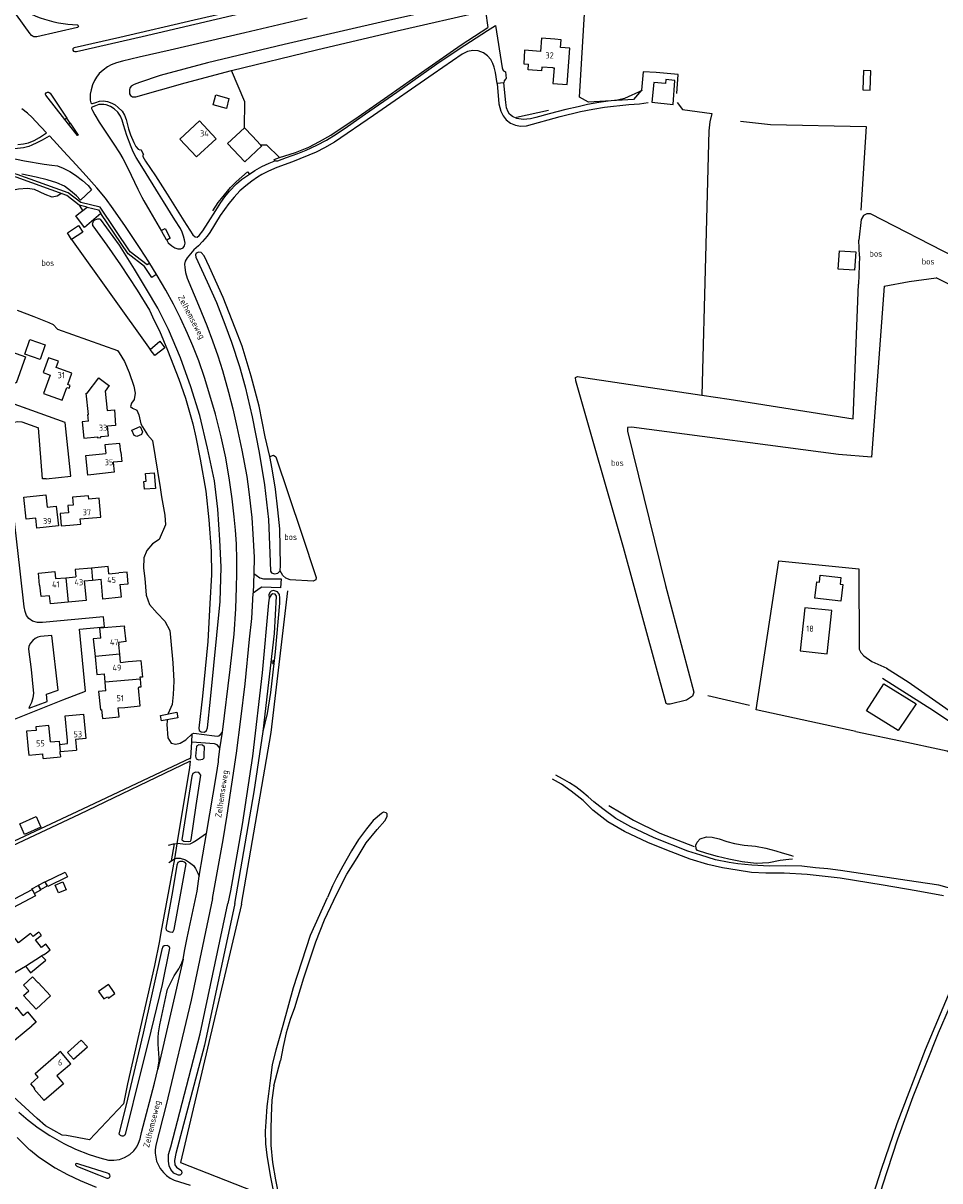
# Model space of a CAD drawing. Header units: metres. Extents: x 226218 to 240385, y 439369 to 449677.
# Tile 52 of 256: x 228645 to 229018, y 440437 to 440909. Entities that reach past the tile are written whole.
import ezdxf

# ---------------------------------------------------------------- set-up
doc = ezdxf.new("R2010")
doc.units = ezdxf.units.M
doc.header["$MEASUREMENT"] = 0
for name, color, linetype in [('CULTUURAANDUIDING', 253, 'Continuous'), ('DAKRAND', 4, 'Continuous'), ('DAKRAND-BYG', 4, 'Continuous'), ('HEG', 253, 'Continuous'), ('HEK', 253, 'Continuous'), ('HOOFDGEBOUW', 4, 'Continuous'), ('HOUTWAL', 253, 'Continuous'), ('HUISNUMMER', 253, 'Continuous'), ('INSTEEKSLOOT', 153, 'Continuous'), ('KANTSLOOT', 153, 'Continuous'), ('KANTVERH', 253, 'Continuous'), ('KUNSTWERK', 253, 'Continuous'), ('OVLIJNOBJ', 253, 'Continuous'), ('RASTER', 253, 'Continuous'), ('STRAATNAAM', 253, 'Continuous'), ('TALUD', 253, 'Continuous'), ('TUSSENMUUR', 253, 'Continuous')]:
    doc.layers.add(name, color=color, linetype=linetype)
doc.styles.get("Standard").update_dxf_attribs({"font": 'iso.shx'})

# ---------------------------------------------------------------- blocks, each defined once
blk = doc.blocks.new('TA', base_point=(75009.5, 300012))
for p, q in [((75009.5, 300012.5), (75010, 300012.5)), ((75009.5, 300012.25), (75010.5, 300012.25)), ((75009.5, 300012), (75010, 300012)), ((75009.5, 300011.75), (75010.5, 300011.75)), ((75009.5, 300011.5), (75010, 300011.5))]:
    blk.add_line(p, q)

msp = doc.modelspace()

# ---------------------------------------------------------------- linework, layer by layer
at = {"layer": 'DAKRAND'}
for p, q in [((228675.58, 440764.34), (228679.33, 440761.54)), ((228684.29, 440648.35), (228687.3, 440648.7)), ((228677.93, 440640.32), (228677.67, 440643.68)), ((228678.2, 440636.76), (228677.93, 440640.32)), ((228692.14, 440642.29), (228692.21, 440641.54)), ((228659.58, 440611.97), (228666.25, 440612.59)), ((228659.67, 440610.98), (228659.58, 440611.97)), ((228652.7, 440609.16), (228659.79, 440609.84)), ((228649.59, 440535.17), (228651.88, 440536.97)), ((228651.27, 440537.84), (228651.9, 440536.99)), ((228651.9, 440536.99), (228651.88, 440536.97)), ((228652.07, 440532.01), (228649.59, 440535.17)), ((228652.76, 440529.02), (228653.87, 440529.71))]:
    msp.add_line(p, q, dxfattribs=at)
for points in [[(228670.67, 440758.29), (228675.32, 440764.52), (228675.58, 440764.34)], [(228671.12, 440746.78), (228670.85, 440749.48), (228671.15, 440749.51), (228670.27, 440758.25), (228670.67, 440758.29)], [(228679.33, 440761.54), (228679.63, 440761.33), (228677.92, 440759.04)], [(228677.92, 440759.04), (228678.8, 440751.19), (228681.83, 440751.41), (228682.21, 440745.07), (228678.89, 440744.76)], [(228684.35, 440734.12), (228684.74, 440730.38), (228681.2, 440730.06)], [(228683.96, 440680.12), (228687.41, 440680.43), (228686.88, 440685.25), (228683.5, 440684.92)], [(228655.3, 440675.55), (228651.84, 440675.22), (228651.35, 440679.91)], [(228676.19, 440658.3), (228675.77, 440662.44), (228685.71, 440663.36), (228685.79, 440662.66)], [(228686.49, 440656.86), (228683.47, 440656.52), (228683.58, 440655.56)], [(228687.3, 440648.7), (228692.5, 440649.2), (228693.18, 440642.41), (228692.14, 440642.29)], [(228692.21, 440641.54), (228692.5, 440638.28), (228691.64, 440638.21)], [(228686.01, 440630.03), (228692.24, 440630.65), (228691.51, 440638.01)], [(228676.5, 440629.09), (228676.88, 440625.45), (228683.71, 440626.18), (228683.33, 440629.77)], [(228646.54, 440612.99), (228646.78, 440610.45), (228652.52, 440611.01)], [(228648.57, 440536.47), (228647.56, 440537.76), (228642.62, 440533.96)], [(228651.27, 440537.84), (228650.91, 440538.31), (228648.57, 440536.47)], [(228653.87, 440529.71), (228655.58, 440531.07), (228653.77, 440533.36), (228652.07, 440532.01)], [(228645.48, 440524.47), (228647.55, 440521.7), (228653.76, 440526.8), (228652.07, 440528.57)], [(228663.37, 440483.97), (228664.03, 440484.53), (228659.69, 440489.55), (228659.04, 440489)]]:
    msp.add_lwpolyline(points, dxfattribs=at)
at = {"layer": 'DAKRAND-BYG'}
for p, q in [((228727.82, 440860.09), (228734.82, 440866.59)), ((228734.82, 440866.59), (228738.02, 440863.13)), ((228738.02, 440863.13), (228741.39, 440859.6)), ((228681.33, 440514.08), (228679.58, 440516.65))]:
    msp.add_line(p, q, dxfattribs=at)
for points in [[(228909.6, 440876.1), (228910.36, 440885.88), (228906.69, 440886.22), (228906.55, 440884.62), (228901.69, 440885.08), (228900.98, 440877.03), (228909.6, 440876.1)], [(228990.03, 440881.92), (228990.25, 440889.8), (228987.26, 440889.89), (228987.05, 440882), (228990.03, 440881.92)], [(228723.07, 440879.95), (228728.47, 440878.56), (228727.42, 440874.46), (228722.02, 440875.85), (228723.07, 440879.95)], [(228741.39, 440859.6), (228741.82, 440859.15), (228734.98, 440852.65), (228727.82, 440860.09)], [(228984.13, 440815.87), (228983.61, 440808.38), (228976.99, 440808.85), (228977.51, 440816.33), (228984.13, 440815.87)], [(228645.21, 440774.2), (228647.29, 440780.18), (228653.5, 440778.02), (228651.42, 440772.03), (228645.21, 440774.2)], [(228692.23, 440744.7), (228693.18, 440742.53), (228692.85, 440741.41), (228690.93, 440740.54), (228689.84, 440740.92), (228688.89, 440743.11), (228692.23, 440744.7)], [(228698, 440725.76), (228698.55, 440719.39), (228694.04, 440719), (228693.76, 440722.22), (228694.75, 440722.3), (228694.48, 440725.45), (228698, 440725.76)], [(228978.03, 440673.37), (228967.47, 440674.57), (228968.23, 440681.31), (228969.3, 440681.18), (228969.61, 440683.92), (228978.02, 440682.97), (228977.72, 440680.33), (228978.8, 440680.21), (228978.03, 440673.37)], [(228988.54, 440628.56), (228995.56, 440639.68), (229008.75, 440631.51), (229001.46, 440620.56), (228988.54, 440628.56)], [(228700.53, 440626.69), (228707.22, 440628.01), (228707.66, 440625.8), (228700.97, 440624.48), (228700.53, 440626.69)], [(228643.14, 440582.54), (228649.82, 440585.44), (228651.7, 440581.1), (228645.02, 440578.21), (228643.14, 440582.54)], [(228653.56, 440558.76), (228661.67, 440562.83), (228662.63, 440560.92), (228654.52, 440556.86), (228653.56, 440558.76)], [(228649.5, 440553.12), (228640.33, 440548.21), (228638.96, 440550.77), (228648.13, 440555.68), (228649.5, 440553.12)], [(228650.6, 440557.31), (228651.65, 440555.4), (228649.13, 440554.02), (228648.09, 440555.93), (228650.6, 440557.31)], [(228650.82, 440557.49), (228653.4, 440558.84), (228654.35, 440557.02), (228651.77, 440555.67), (228650.82, 440557.49)], [(228660.73, 440558.87), (228662.1, 440555.62), (228658.91, 440554.28), (228657.55, 440557.53), (228660.73, 440558.87)], [(228649.76, 440506.91), (228644.71, 440512.46), (228646.82, 440514.38), (228644.69, 440516.72), (228648.33, 440520.04), (228650.48, 440517.68), (228650.6, 440517.79), (228655.64, 440512.26), (228649.76, 440506.91)], [(228679.58, 440516.65), (228679.36, 440516.98), (228675.29, 440514.13), (228677.49, 440511.09), (228678.86, 440511.96), (228679.29, 440511.4), (228681.93, 440513.21), (228681.33, 440514.08)], [(228668.22, 440494.27), (228662.57, 440489.21), (228665.08, 440486.4), (228670.73, 440491.46), (228668.22, 440494.27)]]:
    msp.add_lwpolyline(points, dxfattribs=at)
at = {"layer": 'HEG'}
for p, q in [((228845.8, 440870.89), (228858.78, 440873.74)), ((228658.56, 440784.34), (228683.04, 440775.71)), ((228697.25, 440738.89), (228700.35, 440719.69)), ((228650.28, 440462.22), (228638.81, 440472.74))]:
    msp.add_line(p, q, dxfattribs=at)
for points in [[(228698.12, 440524.69), (228687.07, 440476.43), (228685.43, 440468.2), (228671.62, 440453.5), (228662.18, 440455.29)], [(228662.18, 440455.29), (228660.49, 440455.47), (228653.61, 440459.29), (228650.28, 440462.22)]]:
    msp.add_lwpolyline(points, dxfattribs=at)
at = {"layer": 'HEK'}
for p, q in [((228746.89, 440853.65), (228749.04, 440854.36)), ((228703.87, 440555.64), (228700.74, 440538.2))]:
    msp.add_line(p, q, dxfattribs=at)
for points in [[(228911.06, 440880.54), (228911.72, 440888.22), (228902.64, 440889.17), (228897.33, 440889.39), (228896.65, 440881.96), (228893.47, 440878.11), (228875.06, 440876.93), (228871.44, 440879.01), (228874.08, 440922.31)], [(228749.04, 440854.36), (228755.56, 440856.5), (228760.99, 440858.68), (228765.32, 440860.92), (228770, 440863.57), (228781.18, 440871.06), (228793.22, 440879.38), (228808.35, 440890.03), (228823.2, 440900.43), (228834.06, 440907.42)], [(228741.39, 440859.6), (228743.82, 440859.62), (228749.04, 440854.36)], [(228721.88, 440832.69), (228724.06, 440836), (228725.35, 440837.74), (228729.15, 440842.2), (228731.37, 440844.44), (228736.01, 440848.51)], [(228733.58, 440549.75), (228745.71, 440619.76), (228752.47, 440677.61)], [(228712.8, 440608.89), (228712.86, 440609.47), (228713.25, 440615.86), (228713.46, 440619.17)], [(228712.69, 440608.07), (228712.34, 440605.47), (228707.22, 440574.4), (228706.26, 440568.26), (228703.87, 440555.64)], [(228733.58, 440549.75), (228708.63, 440444.27), (228745.35, 440429.84), (228746.97, 440430.42)], [(228700.74, 440538.2), (228700.18, 440534.76), (228698.12, 440524.69)]]:
    msp.add_lwpolyline(points, dxfattribs=at)
at = {"layer": 'HOOFDGEBOUW'}
for p, q in [((228860.58, 440891), (228856.11, 440891.33)), ((228657.73, 440682.55), (228661.86, 440682.94)), ((228661.86, 440682.94), (228665.99, 440683.33)), ((228679.52, 440684.54), (228683.5, 440684.92)), ((228669.42, 440681.62), (228672.81, 440681.95)), ((228672.81, 440681.95), (228676.3, 440682.28)), ((228683.95, 440651.76), (228683.58, 440655.56)), ((228684.29, 440648.35), (228683.95, 440651.76)), ((228683.33, 440629.77), (228686.01, 440630.03)), ((228665.85, 440616.87), (228666.25, 440612.59)), ((228652.7, 440609.16), (228652.52, 440611.01)), ((228659.67, 440610.98), (228659.79, 440609.84)), ((228652.76, 440529.02), (228652.07, 440528.57))]:
    msp.add_line(p, q, dxfattribs=at)
for points in [[(228861.43, 440902.65), (228855.87, 440903.06), (228855.48, 440897.71), (228849.06, 440898.18), (228848.66, 440892.69), (228850.65, 440892.54)], [(228860.58, 440891), (228861.05, 440890.97), (228860.59, 440884.6), (228866.36, 440884.18), (228867.44, 440899.07), (228863.74, 440899.34), (228863.96, 440902.47), (228861.43, 440902.65)], [(228856.11, 440891.33), (228855.98, 440889.74), (228850.46, 440890.21), (228850.65, 440892.54)], [(228723.2, 440862.06), (228716.49, 440869.32), (228708.44, 440861.88), (228715.16, 440854.62), (228723.2, 440862.06)], [(228645.48, 440773.04), (228641.66, 440762.27), (228633.67, 440765.11), (228637.5, 440775.88), (228645.48, 440773.04)], [(228658.9, 440771.25), (228654.91, 440772.68), (228652.74, 440766.65), (228655.54, 440765.64), (228652.86, 440758.16), (228660.45, 440755.44), (228662.3, 440760.6), (228663.28, 440760.24), (228663.7, 440761.4), (228662.72, 440761.75), (228664.41, 440766.47), (228658.01, 440768.77), (228658.9, 440771.25)], [(228671.12, 440746.78), (228668.63, 440746.52), (228669.33, 440739.85), (228674.78, 440740.42), (228674.83, 440739.99), (228676.18, 440740.13), (228676.14, 440740.5), (228679.3, 440740.83), (228678.89, 440744.76)], [(228684.35, 440734.12), (228683.97, 440737.76), (228677.82, 440737.17), (228678.19, 440733.63)], [(228681.2, 440730.06), (228681.63, 440725.95), (228670.84, 440724.83), (228670.02, 440732.78), (228678.19, 440733.63)], [(228658.04, 440712.19), (228658.91, 440704.07), (228650.09, 440703.13), (228649.65, 440707.24), (228645.79, 440706.83), (228644.83, 440715.86), (228653.8, 440716.81), (228654.34, 440711.79), (228658.04, 440712.19)], [(228663.54, 440704.4), (228668.02, 440704.82), (228667.82, 440706.91), (228676.21, 440707.7), (228675.5, 440715.33), (228671.32, 440714.94), (228671.19, 440716.35), (228664.67, 440715.74), (228664.97, 440712.54), (228662.8, 440712.34), (228663.08, 440709.4)], [(228663.08, 440709.4), (228659.55, 440709.07), (228660.02, 440704.07), (228663.54, 440704.4)], [(228679.52, 440684.54), (228679.24, 440687.5), (228672.35, 440686.85)], [(228651.35, 440679.91), (228651.2, 440679.9), (228650.73, 440684.83), (228657.46, 440685.46), (228657.73, 440682.55)], [(228672.35, 440686.85), (228665.72, 440686.22), (228665.99, 440683.33)], [(228669.42, 440681.62), (228670.17, 440673.63), (228662.83, 440672.94)], [(228683.96, 440680.12), (228684.45, 440674.93), (228677.06, 440674.23), (228676.3, 440682.28)], [(228662.83, 440672.94), (228655.61, 440672.25), (228655.3, 440675.55)], [(228974.35, 440669.51), (228963.34, 440670.71), (228961.43, 440653.09), (228972.43, 440651.9), (228974.35, 440669.51)], [(228686.49, 440656.86), (228685.92, 440662.67), (228685.79, 440662.66)], [(228676.19, 440658.3), (228673.13, 440658), (228673.84, 440650.81)], [(228673.84, 440650.81), (228674.57, 440643.37), (228677.67, 440643.68)], [(228678.2, 440636.76), (228675.28, 440636.47), (228676.01, 440629.04), (228676.5, 440629.09)], [(228691.51, 440638.01), (228691.65, 440638.03), (228691.64, 440638.21)], [(228662.55, 440616.56), (228661.61, 440626.56), (228669.15, 440627.27), (228670.09, 440617.27), (228665.85, 440616.87)], [(228655.68, 440615.91), (228655.05, 440622.61), (228649.75, 440622.11), (228649.89, 440620.63), (228645.86, 440620.25), (228646.54, 440612.99)], [(228659.29, 440614.91), (228662.67, 440615.23), (228662.55, 440616.56)], [(228655.68, 440615.91), (228659.16, 440616.24), (228659.29, 440614.91)], [(228642.62, 440533.96), (228638.08, 440539.8), (228627.79, 440531.79), (228630.93, 440527.76), (228630.57, 440527.54), (228636.95, 440519.34), (228645.48, 440524.47)], [(228644.55, 440504.33), (228641.92, 440507.5), (228631.72, 440499.06), (228637.86, 440491.64), (228648.06, 440500.08)], [(228644.55, 440504.33), (228646.36, 440505.83), (228649.88, 440501.58), (228648.06, 440500.08)], [(228663.37, 440483.97), (228658.29, 440479.6), (228661.03, 440476.41), (228653.04, 440469.53), (228649.01, 440474.23), (228649.29, 440474.47), (228647.6, 440476.43), (228650.71, 440479.1), (228649.36, 440480.67), (228659.04, 440489)]]:
    msp.add_lwpolyline(points, dxfattribs=at)
at = {"layer": 'HOUTWAL'}
for p, q in [((228833.03, 440914.26), (228834.06, 440907.42)), ((228664.29, 440820.95), (228696.27, 440776.04)), ((228923.8, 440634.85), (228940.7, 440630.93))]:
    msp.add_line(p, q, dxfattribs=at)
for points in [[(228734.82, 440866.59), (228734.9, 440877.2), (228729.43, 440889.96)], [(228937.16, 440869.19), (228949.27, 440867.84), (228988.33, 440867.12), (228986.21, 440832.91)], [(228883.39, 440589.94), (228893.46, 440583.95), (228904.21, 440578.7), (228918.13, 440573.3)]]:
    msp.add_lwpolyline(points, dxfattribs=at)
at = {"layer": 'INSTEEKSLOOT'}
for points in [[(228918.25, 440939.15), (228877.87, 440929.89), (228835.26, 440919.69), (228794.14, 440910.42), (228750.99, 440900.53), (228719.71, 440893.09), (228700.43, 440887.82), (228691.95, 440885.05), (228689.74, 440884.17), (228688.59, 440883.48), (228688.06, 440882.77), (228687.88, 440882.11)], [(228729.43, 440889.96), (228764.22, 440898.37), (228797.08, 440906.11), (228832.82, 440914.22), (228833.03, 440914.26)], [(228687.95, 440880.67), (228687.95, 440880.45), (228688.34, 440879.67), (228689.05, 440879.18), (228690.51, 440879.18)], [(228637.89, 440854.57), (228645.09, 440853.02), (228653.05, 440851.73), (228656.2, 440851.34), (228658.47, 440851.01)], [(228658.47, 440851.01), (228660.85, 440850.12), (228663.51, 440848.69), (228665.82, 440847.22), (228668.78, 440845.05), (228671, 440842.95), (228672.38, 440841.25), (228667.96, 440837.05), (228666.31, 440838.71), (228663.85, 440840.87), (228661.36, 440842.7), (228658.3, 440844.06), (228654.29, 440845.32), (228649.87, 440846.44), (228643.99, 440847.63)], [(228672.95, 440826.49), (228672.88, 440826.89), (228672.87, 440827.28), (228672.94, 440827.68), (228673.07, 440828.05), (228673.26, 440828.4), (228673.52, 440828.71), (228673.82, 440828.97), (228674.16, 440829.17), (228674.54, 440829.31), (228674.93, 440829.39), (228675.33, 440829.39), (228675.72, 440829.32), (228676.09, 440829.19)], [(228720.91, 440633.38), (228724.84, 440673.29), (228725.25, 440687.27), (228724.79, 440698.35), (228723.89, 440710.89), (228722.53, 440722.49), (228719.69, 440735.84), (228716.63, 440749.09), (228712.87, 440760.89), (228708.69, 440772.62), (228703.79, 440784.27), (228699.49, 440792.96), (228694.83, 440800.72), (228689.95, 440808.9), (228683.83, 440818.58), (228676.09, 440829.19)], [(228672.95, 440826.49), (228678.61, 440818.68), (228684.16, 440810.68), (228690.98, 440800.29), (228696.04, 440792.11), (228697.89, 440787.94), (228700.17, 440783.74), (228703.45, 440775.81), (228708.04, 440763.91), (228710.77, 440756.2), (228713.66, 440745.67), (228714.93, 440740.26)], [(228748.46, 440710.65), (228747.47, 440719.13), (228746.11, 440727.39), (228745.09, 440732.35), (228743.26, 440740.48), (228740.77, 440752.9), (228737.5, 440765.23), (228733.79, 440777.4), (228730.98, 440784.8), (228726.1, 440797.24), (228720.57, 440809.71), (228718.3, 440814.33), (228717.09, 440815.68), (228716.12, 440815.76), (228715.09, 440815.31), (228714.77, 440814.69), (228714.92, 440813.69), (228719.53, 440803.64), (228723.36, 440795.22), (228726.74, 440786.41), (228729.47, 440779.11), (228732.73, 440769.11), (228735.1, 440760.81), (228737.94, 440748.61), (228740.75, 440734.03), (228742.96, 440720.86), (228744.54, 440706.74), (228745.13, 440692.96), (228745.36, 440685.63), (228745.82, 440684.89), (228747.03, 440684.56), (228748.33, 440684.85)], [(228714.93, 440740.26), (228716.76, 440731.3), (228719.08, 440718.21), (228720.27, 440706.51), (228721.21, 440693.7), (228721.38, 440684.1), (228720.71, 440672.44), (228719.78, 440656.93), (228717.68, 440634.61), (228716.23, 440621.53), (228716.27, 440620.56), (228717.17, 440620.02), (228718.42, 440619.94), (228719.33, 440620.6), (228719.71, 440621.72), (228720.91, 440633.38)], [(228748.33, 440684.85), (228749.38, 440685.79), (228749.52, 440687.85), (228749.19, 440702.85), (228748.46, 440710.65)], [(228746.99, 440660.19), (228747.9, 440675.45), (228747.35, 440676.25), (228746.33, 440676.41), (228745.63, 440675.89), (228744.92, 440674.52), (228744.63, 440672.72), (228742.04, 440644.05), (228738.05, 440610.16), (228733.82, 440582.29), (228729.14, 440555.09), (228728.04, 440549.96)], [(228730.92, 440549.98), (228738.77, 440595.58), (228742.4, 440620.12), (228746.99, 440660.19)], [(228718.3, 440610.71), (228718.45, 440613.89), (228717.6, 440614.64), (228716.18, 440614.73), (228715.25, 440614.14), (228714.76, 440610.11), (228715.06, 440609.04), (228716.15, 440608.63), (228717.74, 440608.84), (228718.3, 440609.42), (228718.3, 440610.71)], [(228715.04, 440590.01), (228717, 440602.42), (228716.23, 440603.4), (228714.81, 440603.52), (228713.7, 440603), (228713.25, 440602.01), (228709.2, 440575.99), (228710.03, 440575.43), (228711.82, 440575.24), (228712.81, 440575.48), (228713.03, 440576.03), (228715.04, 440590.01)], [(228958.32, 440568.03), (228956.82, 440567.98), (228953.25, 440567.47), (228948.68, 440566.57), (228943.44, 440566.34), (228937.82, 440566.97), (228932.37, 440568.02), (228927.72, 440569.17), (228923.36, 440570.4), (228919.61, 440571.63), (228918.95, 440572.35), (228918.9, 440573.73), (228919.36, 440575.03), (228920.65, 440576.39), (228923.24, 440577.22), (228925.49, 440577.03), (228928.33, 440576.4), (228931.58, 440575.31), (228934.6, 440574.41), (228938.55, 440573.85), (228943.15, 440573.36), (228947.46, 440572.57), (228951.46, 440571.52), (228954.14, 440570.64), (228956.52, 440570), (228957.83, 440569.6), (228958.59, 440569.33)], [(228708.82, 440554.16), (228711.06, 440566.12), (228710.65, 440566.77), (228709.59, 440567.18), (228708.39, 440567.17), (228707.64, 440566.66), (228707.2, 440565.59), (228705.39, 440554.95)], [(228705.39, 440554.95), (228702.7, 440539.93), (228702.81, 440539.25), (228703.32, 440538.78), (228704.28, 440538.43), (228705.3, 440538.33), (228705.77, 440538.61), (228706.17, 440539.42), (228708.82, 440554.16)], [(228744, 440467.19), (228744.67, 440472.25), (228745.34, 440477.77), (228746.26, 440484.11), (228747.77, 440490.27), (228749.09, 440494.97), (228750.63, 440500.36), (228754.77, 440515.71), (228761.77, 440537), (228768.68, 440552.43)], [(228771.16, 440551.23), (228767.31, 440543.13), (228763.74, 440534.22), (228758.81, 440519.52), (228755.18, 440507.46), (228753.46, 440502.58), (228751.83, 440497.16), (228750.59, 440491.63), (228749.51, 440485.95)], [(228707.85, 440439.17), (228707.5, 440439.3), (228705.99, 440439.97), (228704.77, 440441.37), (228704.1, 440442.91), (228703.79, 440444.81), (228703.86, 440447.61), (228704.74, 440450.74), (228716.66, 440496.8), (228728.04, 440549.96)], [(228730.92, 440549.98), (228718.42, 440492.18), (228706.82, 440447.93), (228706.21, 440445.08), (228706.34, 440443.38), (228707.01, 440442.33), (228708.86, 440441.11)], [(228695.68, 440493.37), (228701.32, 440516.95), (228704.34, 440531.76), (228704.08, 440532.42), (228703.21, 440532.84), (228702, 440532.74), (228701.5, 440532.28), (228701.14, 440531.28), (228693.42, 440497.05), (228686.43, 440467.27), (228683.59, 440455.96)], [(228686.26, 440455.77), (228692.59, 440481.57), (228695.68, 440493.37)], [(228746.73, 440475.6), (228745.97, 440469.76), (228745.63, 440463.36), (228745.5, 440457.74), (228745.6, 440451.42), (228746.23, 440444.35), (228747.41, 440437.2), (228748.83, 440430.36)], [(228747.54, 440428.13), (228745.41, 440438.98), (228744.06, 440447.25), (228743.52, 440451.95), (228743.38, 440457.13), (228743.57, 440460.95), (228744, 440467.19)], [(228683.59, 440455.96), (228683.8, 440455.68), (228684.06, 440455.45), (228684.36, 440455.28), (228684.7, 440455.18), (228685.05, 440455.15), (228685.39, 440455.2), (228685.72, 440455.33), (228686.01, 440455.52), (228686.26, 440455.77)], [(228708.86, 440441.11), (228709.04, 440440.91), (228709.17, 440440.67), (228709.24, 440440.41), (228709.24, 440440.14), (228709.17, 440439.87), (228709.05, 440439.63), (228708.87, 440439.42), (228708.64, 440439.27), (228708.39, 440439.17), (228708.12, 440439.14), (228707.85, 440439.17)]]:
    msp.add_lwpolyline(points, dxfattribs=at)
at = {"layer": 'KANTSLOOT'}
msp.add_line((228746.73, 440475.6), (228749.51, 440485.95), dxfattribs=at)
for points in [[(228690.51, 440879.18), (228710.58, 440884.94), (228729.43, 440889.96)], [(228771.16, 440551.23), (228776.6, 440561.89), (228780.71, 440568.61), (228784.38, 440574.77), (228788.95, 440580.18), (228792.1, 440583.67), (228793.01, 440585.48), (228793, 440586.57), (228792.54, 440586.92), (228792.06, 440587.14), (228791.48, 440587.23), (228790.71, 440586.73), (228787.24, 440583.85), (228784.54, 440580.48), (228781.31, 440576.1), (228778.39, 440571.43), (228774.87, 440565.21), (228772.28, 440560.52), (228770.67, 440557.26), (228768.68, 440552.43)]]:
    msp.add_lwpolyline(points, dxfattribs=at)
at = {"layer": 'KANTVERH'}
for p, q in [((228647.41, 440904.88), (228638.66, 440917.05)), ((228662.99, 440867.97), (228661.47, 440869.98)), ((228663.71, 440868.45), (228662.28, 440870.5)), ((228747.23, 440853.15), (228746.89, 440853.65)), ((228736.01, 440848.51), (228736.78, 440847.65)), ((228668.82, 440823.93), (228664.29, 440820.95)), ((228704.53, 440821.48), (228703.06, 440820.62)), ((228696.27, 440776.04), (228700.26, 440779.43)), ((228706.09, 440574.29), (228704.89, 440567.36)), ((228709.85, 440527.23), (228699.48, 440482.42))]:
    msp.add_line(p, q, dxfattribs=at)
for points in [[(228790.82, 440928.22), (228789.57, 440927.89), (228773.54, 440924.21), (228743.98, 440917.32), (228714.28, 440910.45), (228683.97, 440903.43), (228665.37, 440899.12), (228665.09, 440899.05), (228664.79, 440898.72), (228664.74, 440898.19), (228665.03, 440897.81), (228665.55, 440897.64), (228666.23, 440897.73), (228693.06, 440903.86), (228729.65, 440912.34), (228769.19, 440921.52), (228790.99, 440926.51), (228791.21, 440926.56)], [(228639.51, 440917.55), (228641.11, 440916.48), (228642.75, 440915.47), (228644.43, 440914.53), (228646.14, 440913.66), (228647.88, 440912.84), (228649.66, 440912.1), (228651.46, 440911.42), (228653.28, 440910.82), (228655.13, 440910.28), (228657, 440909.81), (228658.88, 440909.42), (228660.78, 440909.09), (228662.69, 440908.84), (228664.6, 440908.67), (228666.52, 440908.56)], [(228760.35, 440911.27), (228734.96, 440905.31), (228704.46, 440898.17), (228691.85, 440895.35), (228685.05, 440893.76), (228682.65, 440893.05), (228680.47, 440892.26), (228678.86, 440891.37), (228677.16, 440890.06), (228675.58, 440888.65), (228674.38, 440887.19), (228673.58, 440885.82), (228672.84, 440884.05), (228672.21, 440882.08), (228671.84, 440880.29), (228671.81, 440879.08), (228671.87, 440877.75), (228672.08, 440876.79), (228672.39, 440876.41), (228672.8, 440876.4), (228674.2, 440876.92), (228675.62, 440877.46), (228677.24, 440877.56), (228678.91, 440877.23), (228680.65, 440876.63), (228682.06, 440875.93), (228683.32, 440874.85)], [(228650.07, 440903.72), (228649.68, 440903.65), (228649.29, 440903.65), (228648.91, 440903.71), (228648.54, 440903.84), (228648.19, 440904.02), (228647.88, 440904.26), (228647.62, 440904.55), (228647.41, 440904.88)], [(228666.79, 440907.58), (228666.64, 440907.48), (228650.07, 440903.72)], [(228666.52, 440908.56), (228666.71, 440908.52), (228666.87, 440908.41), (228666.98, 440908.26), (228667.04, 440908.07), (228667.02, 440907.88), (228666.93, 440907.71), (228666.79, 440907.58)], [(228822.35, 440898.74), (228833.86, 440906.26), (228837.12, 440908.28), (228839.85, 440891), (228840.1, 440890.21), (228840.42, 440889.77), (228841.19, 440889.34), (228841.55, 440886.64), (228841.19, 440886.37), (228840.66, 440885.7), (228840.55, 440884.86), (228837.8, 440884.62), (228837.16, 440889.09), (228836.69, 440891.26), (228836.09, 440892.74), (228835.21, 440894.35), (228833.85, 440895.9)], [(228833.85, 440895.9), (228832.28, 440897.07), (228830.15, 440897.9), (228827.92, 440898.05), (228825.7, 440897.66), (228823.56, 440896.53), (228811.7, 440888.45), (228787.35, 440871.5), (228771.49, 440860.72), (228767.39, 440858.3), (228764.05, 440856.65), (228754.37, 440852.63), (228747.93, 440850.3), (228744.63, 440848.83), (228741.88, 440847.43), (228740.16, 440846.37), (228737.79, 440844.77), (228735.36, 440842.88), (228732.94, 440840.75), (228730.58, 440838.27), (228728.41, 440835.6), (228724.91, 440830.72), (228720.66, 440823.76), (228719.63, 440822.33), (228717.64, 440820.12), (228716.02, 440818.38), (228714.13, 440816.73), (228712.72, 440815.15), (228711.39, 440813.46), (228710.66, 440812.17), (228710.34, 440810.86), (228710.46, 440809.46)], [(228713.7, 440822.83), (228714.73, 440821.98), (228715.47, 440821.93), (228716.37, 440822.53), (228717.84, 440824.47), (228720.03, 440827.89), (228723.08, 440832.74), (228725.14, 440836.07), (228726.77, 440838.38), (228728.65, 440840.61), (228731.48, 440843.61), (228733.62, 440845.43), (228735.97, 440847.13), (228736.78, 440847.65), (228738.96, 440849.05), (228741.82, 440850.73), (228744.9, 440852.15), (228746.93, 440852.96), (228747.23, 440853.15), (228747.44, 440853.05), (228748.4, 440853.11), (228751.9, 440854.36), (228756.55, 440856.01), (228759.92, 440857.35), (228764.27, 440859.44), (228768.18, 440861.52), (228772.25, 440863.99), (228776.75, 440867.13), (228784.16, 440872.17), (228796.96, 440881.12), (228813.23, 440892.59), (228822.35, 440898.74)], [(228661.47, 440869.98), (228653.83, 440879.79), (228653.69, 440880.1), (228653.68, 440880.46), (228653.94, 440880.85), (228654.41, 440881.11), (228654.83, 440881.09), (228655.19, 440880.97), (228655.54, 440880.66), (228662.28, 440870.5), (228661.47, 440869.98)], [(228837.8, 440884.62), (228838.58, 440876.38), (228838.88, 440874.8), (228839.4, 440873.37), (228840.24, 440871.46), (228841.46, 440869.84), (228843.31, 440868.47), (228845.34, 440867.55), (228847.33, 440867.21), (228849.86, 440867.4), (228863.48, 440871.1), (228871.78, 440873.13), (228876.89, 440874.12), (228881.67, 440874.96), (228891.58, 440876.02), (228895.84, 440876.33), (228899.42, 440876.92)], [(228896.99, 440881.82), (228889.77, 440878.43), (228886.95, 440877.85), (228883.09, 440877.46), (228879.31, 440876.9), (228874.73, 440876), (228870.86, 440875.1), (228865.81, 440873.96), (228859.05, 440872.22), (228853.59, 440870.78), (228851.42, 440870.25), (228848.41, 440869.97), (228845.81, 440870.32), (228844.09, 440871.16), (228842.82, 440872.15), (228842.38, 440872.99), (228841.65, 440874.67), (228841.33, 440876.83), (228840.55, 440884.86)], [(228642.37, 440859.7), (228644.69, 440859.99), (228646.66, 440860.46), (228648.97, 440861.32), (228651.18, 440862.62), (228654.1, 440864.45), (228649.58, 440869.24), (228648.22, 440870.79), (228646.33, 440872.49), (228644.03, 440874.22)], [(228699.69, 440839.79), (228693.6, 440849.67), (228690.66, 440854.36), (228689.42, 440856.71), (228688.62, 440858.71), (228686.87, 440863.35), (228685.45, 440867.75), (228684.92, 440869.62), (228684.18, 440871.34), (228683.1, 440872.87), (228681.67, 440874.32), (228680.08, 440875.29), (228678.42, 440875.85), (228677.4, 440876.07), (228676.55, 440876.1), (228675.38, 440875.98), (228673.98, 440875.54), (228672.96, 440875.14), (228672.46, 440874.76), (228672.43, 440874.46), (228672.75, 440873.63), (228673.7, 440871.79), (228675.5, 440868.86), (228681.51, 440859.83), (228683.83, 440856.3), (228685.13, 440853.97), (228687.2, 440850.01), (228691.36, 440841.47), (228692.9, 440838.28), (228693.79, 440836.67), (228696.17, 440832.49), (228700.89, 440824.41)], [(228683.32, 440874.85), (228684.85, 440873.27), (228685.86, 440871.66), (228686.47, 440869.86), (228687.46, 440866.09), (228688.29, 440863.71), (228689.65, 440860.54), (228690.46, 440858.88), (228691.38, 440857.8), (228692.06, 440857.58), (228692.58, 440857.64), (228693.63, 440855.63), (228693.34, 440855.32), (228693.29, 440854.77), (228694.4, 440852.96), (228698.51, 440846.89), (228703.21, 440839.5), (228710.06, 440828.56), (228713.7, 440822.83)], [(228662.99, 440867.97), (228663.71, 440868.45), (228667.01, 440863.54), (228666.88, 440863.39), (228666.73, 440863.37), (228662.99, 440867.97)], [(228695.77, 440811.9), (228692.24, 440817.22), (228686.2, 440826.23), (228681.21, 440833.45), (228678.09, 440837.85), (228674.61, 440842), (228670.26, 440846.91), (228666.11, 440851.47), (228660.92, 440857.06), (228656.83, 440861.49), (228655.23, 440863.21), (228655.07, 440863.18), (228652.31, 440861.45), (228650.15, 440860.35), (228648.12, 440859.43), (228646.77, 440858.96), (228644.64, 440858.41), (228642.22, 440858.04), (228639.51, 440857.89)], [(228696.15, 440811.27), (228695.77, 440811.03), (228695.14, 440810.64), (228688.19, 440815.92), (228675.98, 440834.14), (228668, 440836.02), (228662.92, 440840.03), (228642.12, 440847.51), (228638.72, 440848.31), (228631.47, 440843.66), (228629.24, 440842.86)], [(228670.66, 440834.17), (228667.4, 440834.95), (228662.36, 440838.96), (228641.65, 440846.39), (228638.9, 440847.04), (228631.91, 440842.46), (228632.37, 440841.14)], [(228703.06, 440820.62), (228703.65, 440819.64), (228705.16, 440818.33), (228706.43, 440817.55), (228707.64, 440817.16), (228708.85, 440817.09), (228709.76, 440817.51), (228710.35, 440818.37), (228710.53, 440819.49), (228710.32, 440820.88), (228709.9, 440822.27), (228709.38, 440823.95), (228708.63, 440825.46), (228706.44, 440829.01), (228701.7, 440836.51), (228699.69, 440839.79)], [(228676.22, 440831.61), (228669.58, 440825.88), (228665.95, 440830.57), (228670.66, 440834.17)], [(228670.66, 440834.17), (228675.23, 440833.08), (228676.22, 440831.61)], [(228698.93, 440806.72), (228698.63, 440806.53), (228696.94, 440805.42), (228694.06, 440809.97), (228687.35, 440815.08), (228676.22, 440831.61)], [(228664.29, 440820.95), (228662.54, 440823.62), (228667.07, 440826.6), (228668.82, 440823.93)], [(228700.8, 440824.57), (228702.44, 440825.46), (228704.53, 440821.48)], [(228700.89, 440824.41), (228702.85, 440820.97), (228703.06, 440820.62)], [(228715.44, 440555.07), (228716.31, 440561.19), (228719.32, 440578.6), (228723.36, 440602.66), (228724.14, 440607.85), (228724.25, 440608.62), (228724.77, 440613.11), (228725.77, 440619.85), (228729, 440645.45), (228730.56, 440659.95), (228731.26, 440670.18), (228731.58, 440679.13), (228731.66, 440684.49), (228731.62, 440690.28), (228731.47, 440696.73), (228731.15, 440702.34), (228730.61, 440707.8), (228729.78, 440715.09), (228728.74, 440722.72), (228727.22, 440731.83), (228725.31, 440740.4), (228722.98, 440749.61), (228720.69, 440757.43), (228718.46, 440764.62), (228716.11, 440771.42), (228713.7, 440777.57), (228711.61, 440782.61), (228708.74, 440788.88), (228705.9, 440794.56), (228702.69, 440800.27), (228699.24, 440806.21), (228695.77, 440811.9)], [(228710.46, 440809.46), (228710.69, 440807.45), (228711.35, 440805.15), (228716, 440794.09), (228719.4, 440785.87), (228721.75, 440779.56), (228723.88, 440773.49), (228725.8, 440767.46), (228728.33, 440758.65), (228730.03, 440751.81), (228731.73, 440744.55), (228733.76, 440734.98), (228735.71, 440724.29), (228736.61, 440717.98), (228737.74, 440707.47), (228738.24, 440700.75), (228738.7, 440691.29), (228738.67, 440684.72), (228738.31, 440676.67)], [(228700.26, 440779.43), (228702.25, 440776.79), (228698.25, 440773.64), (228696.27, 440776.04)], [(228653.89, 440723.34), (228664.01, 440724.34), (228661.71, 440746.31), (228629.05, 440757.97)], [(228677.29, 440666.95), (228652.47, 440664.63), (228650.31, 440664.63), (228648.33, 440665.23), (228646.79, 440666.32), (228645.87, 440667.53), (228645.28, 440669.17), (228644.95, 440671.03), (228643.34, 440685.56), (228640.49, 440710.8), (228637.38, 440738.89), (228637.24, 440741.4), (228637.55, 440742.89), (228638.53, 440744.67), (228639.61, 440745.76), (228640.88, 440746.45), (228642.35, 440746.71), (228643.92, 440746.48), (228650.79, 440744.06)], [(228653.89, 440723.34), (228652.41, 440723.29), (228650.79, 440744.06)], [(228738.67, 440684.72), (228739.62, 440684.03), (228741.02, 440682.95), (228742.58, 440682.44), (228749.76, 440682.41), (228749.51, 440678.87), (228741.89, 440679.03), (228741.2, 440678.64), (228738.31, 440676.67)], [(228721.71, 440552.05), (228724.2, 440565.45), (228726.08, 440575.92), (228727.73, 440585.98), (228729.64, 440598.63), (228731.48, 440611.36), (228733.31, 440625.21), (228735.1, 440639.66), (228736.9, 440657.85), (228737.75, 440666.35), (228738.31, 440676.67)], [(228580.42, 440612.66), (228581.6, 440611.69), (228582.09, 440611.18), (228583.38, 440609.81), (228583.55, 440609.69), (228584.58, 440608.95), (228586.54, 440607.83), (228588.38, 440607.04), (228590.22, 440606.71), (228591.96, 440606.72), (228593.72, 440606.93), (228594.58, 440607.08), (228602.62, 440610.14), (228629.96, 440620.89), (228660.73, 440633.08), (228669.99, 440636.66), (228667.55, 440661.91), (228677.66, 440662.9), (228677.29, 440666.95)], [(228647.75, 440645.48), (228648.66, 440637.08), (228648.69, 440635.82), (228648.52, 440633.96), (228647.92, 440632.04), (228647.15, 440630.36), (228646.9, 440629.85), (228647.04, 440629.68), (228654.31, 440632.46), (228654.1, 440635.47), (228658.77, 440637.08), (228656.28, 440659.32), (228651.59, 440658.93), (228650.52, 440658.7), (228649.41, 440658.18), (228648.46, 440657.33), (228647.52, 440656.25), (228646.87, 440654.99), (228646.75, 440653.74), (228647.75, 440645.48)], [(229044.39, 440612.58), (229020.82, 440629.52), (229005.5, 440640.27), (228996.65, 440645.91)], [(229033.96, 440616.54), (229015.87, 440628.59), (228995.07, 440641.78)], [(228713.46, 440619.17), (228714.18, 440619.55), (228722.51, 440618.42), (228723.77, 440618.28), (228724.33, 440618.39), (228724.94, 440618.76), (228725.77, 440619.85)], [(228724.77, 440613.11), (228724.53, 440613.76), (228723.6, 440614.77), (228722.62, 440615.21), (228713.25, 440615.86)], [(228623.86, 440567.47), (228636.65, 440573.53), (228668.89, 440588.57), (228712.86, 440609.47)], [(228712.69, 440608.07), (228667.37, 440586.37), (228624.13, 440566.05)], [(228886.2, 440584.67), (228880.94, 440588.55), (228877.29, 440591.54), (228874.93, 440593.52), (228872.42, 440595.7), (228869.97, 440597.6), (228867.32, 440599.18), (228864.51, 440600.85), (228861.76, 440602.38)], [(228907, 440571.7), (228899.34, 440574.83), (228889.76, 440579.41), (228883.04, 440583.3), (228876.88, 440588.11), (228872.88, 440591.98), (228868.05, 440595.85), (228864.08, 440598.64), (228860.38, 440600.75)], [(229024.77, 440555.58), (229018.02, 440557.4), (229013.36, 440558.09), (229005.08, 440559.32), (228977.82, 440563.46), (228972.67, 440564.1), (228967.62, 440564.58), (228962.08, 440565.19), (228955.64, 440565.38), (228948.89, 440565.24), (228941.78, 440565.57), (228935.97, 440566.14), (228932.43, 440566.72), (228926.95, 440567.77), (228920.89, 440569.65), (228915.65, 440571.4), (228901.9, 440576.85), (228892.32, 440581.28), (228886.2, 440584.67)], [(228719.32, 440578.6), (228715.27, 440575.76), (228713.86, 440574.86), (228712.47, 440574.25), (228710.73, 440574.09), (228707.49, 440574.42), (228707.22, 440574.4), (228705.72, 440574.25), (228703.62, 440573.64)], [(229019.84, 440553.13), (229008.7, 440555.17), (228995.33, 440557.41), (228977.72, 440560.27), (228964.31, 440561.76), (228954.91, 440562.42), (228947.46, 440562.41), (228941.54, 440562.65), (228935.69, 440563.57), (228929.76, 440564.6), (228923.78, 440565.91), (228916.51, 440568.01), (228907, 440571.7)], [(228704, 440566.72), (228705.41, 440567.72), (228706.26, 440568.26), (228707.01, 440568.47), (228708.62, 440568.42), (228710.7, 440567.8), (228712.34, 440566.76), (228713.94, 440565.47), (228714.77, 440564.27), (228715.82, 440562.32), (228716.31, 440561.19)], [(228721.71, 440552.05), (228713.11, 440510.59), (228702.82, 440467.78), (228698.58, 440451.38), (228698.36, 440449.5), (228698.4, 440448.16), (228698.61, 440446.49), (228698.97, 440444.82), (228699.57, 440443.43), (228700.46, 440441.88), (228701.73, 440440.23), (228702.99, 440439.02), (228704.45, 440437.95), (228706.06, 440437.13), (228712.66, 440434.98)], [(228700.24, 440500.47), (228703.09, 440513.83), (228703.45, 440515.03), (228704.49, 440517.17), (228706.11, 440520.43), (228707.96, 440523.39), (228709.25, 440525.81), (228709.85, 440527.23), (228710.47, 440531.17), (228711.44, 440536.02), (228715.44, 440555.07)], [(228953.98, 440283.62), (228953.84, 440284.42), (228953.81, 440285.95), (228954.27, 440289.11), (228963.49, 440321.24), (228975.04, 440362.33), (228989.38, 440415.12), (228995.07, 440434.77), (229001.32, 440453.98), (229007.54, 440471.27), (229017.81, 440497.27), (229031.26, 440528.27), (229038.76, 440543.72), (229039.44, 440544.42), (229040.42, 440544.71), (229041.5, 440544.64), (229042.93, 440544.02), (229044.61, 440542.72), (229079.51, 440512.15), (229099.97, 440495.22), (229104.2, 440492.28), (229107.32, 440490.46), (229111.56, 440488.09)], [(228909.07, 440365.48), (228947.64, 440362.32), (228968.6, 440360.34), (228970.17, 440360.63), (228971.3, 440361.45), (228971.97, 440362.24), (228972.4, 440363.22), (228979.74, 440389.75), (228990.32, 440428.36), (228994.65, 440441.61), (229001.01, 440460.2), (229012.52, 440490.39), (229025.85, 440522.05)], [(228642.77, 440464.87), (228646.58, 440461.55), (228650.6, 440458.49), (228655.43, 440455.31), (228661.1, 440452.05), (228665.89, 440449.76), (228671.51, 440447.58), (228675.84, 440446.19), (228679.38, 440445.23), (228681.49, 440445.2), (228683.85, 440445.58), (228685.8, 440446.35), (228688.01, 440447.58), (228689.61, 440449.01), (228690.91, 440450.63), (228691.63, 440452.23), (228692.22, 440453.9), (228692.85, 440456.57), (228698.06, 440476.6), (228699.48, 440482.42), (228699.96, 440485.79), (228699.97, 440486.87), (228699.64, 440492.54), (228699.52, 440495.31), (228699.73, 440497.22), (228700.24, 440500.47)], [(228642.09, 440454.51), (228644.63, 440451.95), (228647.02, 440449.65), (228647.46, 440449.31), (228650.69, 440446.77), (228654.07, 440444.38), (228657.62, 440442.16), (228662.63, 440439.46), (228667.79, 440437.01), (228674.25, 440434.17)], [(228671.42, 440440.8), (228675.2, 440439.23), (228678.63, 440437.88), (228679.19, 440437.91), (228679.73, 440438.17), (228679.99, 440438.71), (228679.91, 440439.21), (228679.56, 440439.62), (228678.95, 440439.92), (228667.69, 440443.52), (228666.4, 440443.92), (228666.07, 440443.8), (228665.86, 440443.55), (228665.89, 440443.3), (228666.09, 440443.01), (228666.42, 440442.84), (228671.42, 440440.8)]]:
    msp.add_lwpolyline(points, dxfattribs=at)
at = {"layer": 'KUNSTWERK'}
msp.add_line((228687.88, 440882.11), (228687.95, 440880.67), dxfattribs=at)
at = {"layer": 'OVLIJNOBJ'}
for p, q in [((228985.64, 440814.19), (228985.37, 440820.7)), ((228985.64, 440814.19), (228985.2, 440802.74)), ((228983.02, 440747.71), (228985.2, 440802.74)), ((229082.49, 440772.33), (229016.89, 440805.37))]:
    msp.add_line(p, q, dxfattribs=at)
for points in [[(228660.38, 440839.67), (228659.91, 440839.65), (228658.37, 440838.68), (228656.32, 440838.26), (228653.55, 440839.36), (228649.1, 440841.39), (228646.25, 440841.79), (228642.58, 440841.54), (228638.51, 440840.74), (228635.11, 440839.74), (228631.04, 440838.72)], [(228668.83, 440832.76), (228668.46, 440833.47), (228667.46, 440834.93)], [(229024.57, 440813.75), (228990.08, 440831.45), (228988.65, 440831.48), (228987.23, 440830.8), (228986.37, 440829.15), (228985.37, 440820.7)], [(228995.64, 440801.87), (228990.54, 440732.1), (228977.05, 440733.28)], [(228995.64, 440801.87), (229005.95, 440803.75), (229016.89, 440805.37)], [(228642.12, 440792.06), (228648.86, 440789.5), (228655.03, 440787.11), (228656.7, 440786.31), (228658.56, 440784.34)], [(228683.04, 440775.71), (228683.62, 440774.64), (228685.83, 440771.23), (228687.77, 440766.73), (228689.67, 440761.05), (228690.17, 440758.22), (228689.75, 440755.71), (228688.7, 440754.14), (228688.29, 440752.76), (228689.08, 440752.13), (228690.95, 440751.34), (228691.75, 440749.41), (228692.49, 440745.74), (228693.15, 440744.53), (228695.23, 440741.3), (228697.25, 440738.89)], [(228906.73, 440631.59), (228889.32, 440695.3), (228869.98, 440763.21), (228869.83, 440764.57), (228870.65, 440765.1), (228874.01, 440764.54), (228921.38, 440757.47), (228932.46, 440755.82), (228983.02, 440747.71)], [(228977.05, 440733.28), (228892.58, 440744.41), (228891.06, 440744.21), (228890.96, 440742.67), (228906.5, 440679.82), (228918.11, 440636.19), (228917.58, 440634.59), (228915.07, 440632.96), (228908.39, 440631.3), (228907.31, 440631.28), (228906.73, 440631.59)], [(228745.09, 440732.35), (228745.48, 440732.56), (228746.61, 440732.88), (228747.52, 440732.27), (228758.04, 440701.08), (228763.96, 440682.99), (228763.84, 440682.01), (228762.87, 440681.47), (228753.4, 440682.1), (228751.72, 440682.72), (228750.47, 440683.85), (228749.38, 440685.79)], [(228700.35, 440719.69), (228700.97, 440715.95), (228702.34, 440708.44), (228702.58, 440704.47), (228699.97, 440698.54), (228697.22, 440696.77), (228694.91, 440694.02), (228693.72, 440690.98), (228693.57, 440686.85), (228694.11, 440682.66), (228694.73, 440675.78), (228696.05, 440671.94), (228699.18, 440668.52), (228702.25, 440665.18), (228704.33, 440661.45), (228704.6, 440658.47), (228704.72, 440657.03), (228705.51, 440648.24), (228705.99, 440640.65), (228705.77, 440635.22), (228705.26, 440631.17), (228703.67, 440627.56), (228703.64, 440627.3)], [(228742.4, 440620.12), (228744.21, 440627.49), (228745.5, 440636.06), (228747.39, 440652.67), (228749.27, 440672.61), (228749.26, 440674.77), (228749.09, 440676.06), (228748.3, 440677.13), (228746.64, 440677.69), (228745.7, 440677.47), (228745.16, 440676.9), (228744.77, 440675.95), (228744.92, 440674.52)], [(228703.32, 440624.95), (228703.24, 440624.35), (228703.13, 440622.98), (228703.48, 440617.6), (228704.86, 440615.44), (228706.75, 440614.98), (228708.57, 440615.39), (228710.9, 440616.79), (228713.46, 440619.17)]]:
    msp.add_lwpolyline(points, dxfattribs=at)
at = {"layer": 'RASTER'}
for points in [[(228911.31, 440876.9), (228913.5, 440874.03), (228925.42, 440872.31), (228924.58, 440868.97), (228924.16, 440865.36), (228922.8, 440813.71), (228921.38, 440757.47)], [(228984.2, 440620.15), (228943.53, 440628.97), (228952.71, 440689.82), (228985.35, 440686.55), (228985.46, 440653.75)], [(228985.46, 440653.75), (228986.12, 440652.48), (228987.38, 440651.07), (228990.7, 440648.7), (228996.73, 440646.06)], [(228984.2, 440620.15), (229004.97, 440615.88), (229017.52, 440613.06), (229021.34, 440612.23), (229022.64, 440611.46), (229023.6, 440610.33), (229038.1, 440586.67), (229038.11, 440586.13), (229030.39, 440556.32), (229039.11, 440552.75), (229051.99, 440578.54), (229051.71, 440578.7), (229055.53, 440586.65), (229057.25, 440590.32), (229057.96, 440592.66), (229058.17, 440593.94)]]:
    msp.add_lwpolyline(points, dxfattribs=at)
at = {"layer": 'TUSSENMUUR'}
for p, q in [((228661.86, 440682.94), (228662.83, 440672.94)), ((228672.35, 440686.85), (228672.81, 440681.95)), ((228683.95, 440651.76), (228673.84, 440650.81)), ((228692.21, 440641.54), (228677.93, 440640.32)), ((228659.29, 440614.91), (228659.58, 440611.97)), ((228645.48, 440524.47), (228652.07, 440528.57))]:
    msp.add_line(p, q, dxfattribs=at)

# ---------------------------------------------------------------- block references
at = {"layer": 'TALUD', "xscale": 1.33, "yscale": 1.33, "rotation": 173.1316}
msp.add_blockref('TA', (228746.98, 440648.4), dxfattribs=at)

# ---------------------------------------------------------------- texts
at = {"layer": 'CULTUURAANDUIDING'}
for p in [(228989.72, 440813.96), (228651.98, 440810.19), (229011.02, 440810.75), (228884.26, 440728.59), (228751.02, 440698.34)]:
    msp.add_text('bos', height=2.5, dxfattribs=at).set_placement(p)
at = {"layer": 'HUISNUMMER'}
for s, p in [('32', (228857.55, 440894.84)), ('34', (228716.65, 440862.99)), ('31', (228658.56, 440764.34)), ('33', (228675.39, 440742.88)), ('35', (228677.81, 440728.81)), ('39', (228652.6, 440704.81)), ('37', (228668.8, 440708.39)), ('45', (228678.76, 440680.78)), ('41', (228656.3, 440678.93)), ('43', (228665.46, 440679.8)), ('18', (228963.94, 440660.91)), ('47', (228679.91, 440655.35)), ('49', (228680.97, 440644.95)), ('51', (228682.6, 440632.52)), ('55', (228649.78, 440614.09)), ('53', (228665.07, 440617.79)), ('6', (228658.71, 440483.88))]:
    msp.add_text(s, height=2.5, dxfattribs=at).set_placement(p)
at = {"layer": 'STRAATNAAM'}
for rotation, p in [(297.8199, (228707.54, 440797.4)), (81.4806, (228725.27, 440584.82)), (76.1028, (228695.86, 440450.18))]:
    msp.add_text('Zelhemseweg', height=2.5, rotation=rotation, dxfattribs=at).set_placement(p)

doc.saveas('drawing.dxf')
